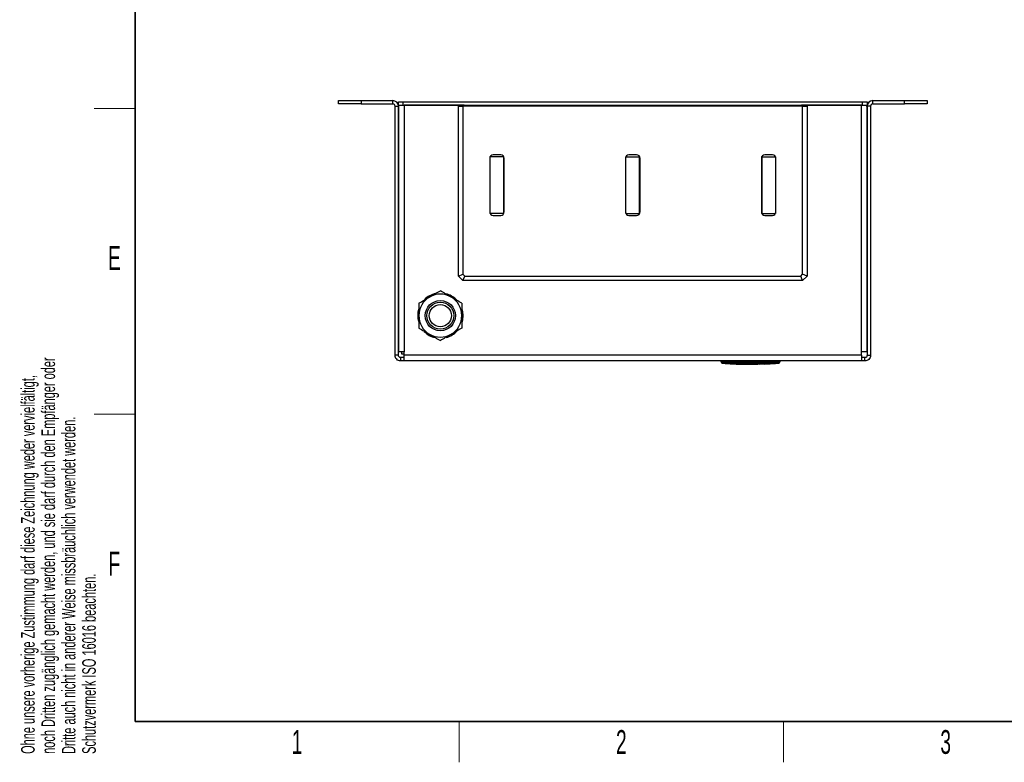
# Model space of a CAD drawing. Header units: millimetres. Extents: x 5 to 418, y 2 to 292.
# Tile 1 of 8: x 9 to 154, y 6 to 115. Entities that reach past the tile are written whole.
import ezdxf

# ---------------------------------------------------------------- set-up
doc = ezdxf.new("R2010")
doc.units = ezdxf.units.MM
doc.layers.add('SLD-0', color=7, linetype='Continuous')
doc.styles.add('SLDTEXTSTYLE0', font='TXT', dxfattribs={"width": 0.605})

msp = doc.modelspace()

# ---------------------------------------------------------------- linework, layer by layer
at = {"color": 7, "linetype": 'Continuous', "lineweight": 25}
for p, q in [((55.9537, 102.9215), (55.9537, 103.4215)), ((55.9537, 103.4215), (59.287, 103.4215)), ((59.287, 103.4215), (59.287, 102.9215)), ((59.287, 103.4215), (63.9537, 103.4215)), ((63.9537, 102.9215), (63.9537, 103.4215)), ((64.787, 102.7548), (64.787, 103.2548)), ((64.787, 103.2548), (65.4537, 103.2548)), ((65.4537, 103.2548), (65.4537, 102.7548)), ((65.4537, 103.2548), (133.1203, 103.2548)), ((133.1203, 102.7548), (133.1203, 103.2548)), ((133.1203, 103.2548), (133.787, 103.2548)), ((133.787, 103.2548), (133.787, 102.7548)), ((134.6203, 102.9215), (134.6203, 103.4215)), ((134.6203, 103.4215), (139.287, 103.4215)), ((139.287, 102.9215), (139.287, 103.4215)), ((139.287, 103.4215), (142.6203, 103.4215)), ((142.6203, 103.4215), (142.6203, 102.9215)), ((59.287, 102.9215), (55.9537, 102.9215)), ((59.287, 102.9215), (63.9537, 102.9215)), ((64.287, 65.9215), (64.287, 102.5881)), ((64.287, 102.5881), (64.787, 102.5881)), ((64.8307, 102.7548), (64.787, 102.7548)), ((64.787, 65.9215), (64.787, 102.5881)), ((64.8037, 102.4215), (64.787, 102.4215)), ((64.8037, 102.7548), (64.8037, 66.4215)), ((64.8307, 102.7548), (65.4267, 102.7548)), ((65.4537, 102.7548), (65.4267, 102.7548)), ((65.4537, 102.7548), (133.1203, 102.7548)), ((65.637, 102.7548), (65.637, 66.4215)), ((74.4537, 102.7548), (65.637, 102.7548)), ((73.6203, 77.5881), (73.6203, 102.5881)), ((73.6203, 102.5881), (74.287, 102.5881)), ((74.287, 102.5881), (74.287, 77.8643)), ((124.287, 102.5881), (74.287, 102.5881)), ((74.4537, 102.5881), (74.4537, 102.7548)), ((124.1203, 102.7548), (124.1203, 102.5881)), ((132.937, 102.7548), (124.1203, 102.7548)), ((124.287, 77.8643), (124.287, 102.5881)), ((124.287, 102.5881), (124.9537, 102.5881)), ((124.9537, 102.5881), (124.9537, 77.5881)), ((132.937, 66.4215), (132.937, 102.7548)), ((133.1473, 102.7548), (133.1203, 102.7548)), ((133.1473, 102.7548), (133.7434, 102.7548)), ((133.787, 102.7548), (133.7434, 102.7548)), ((133.7703, 102.7548), (133.7703, 66.4215)), ((133.7703, 102.4215), (133.787, 102.4215)), ((133.787, 102.5881), (133.787, 65.9215)), ((134.287, 102.5881), (133.787, 102.5881)), ((134.287, 102.5881), (134.287, 65.9215)), ((134.6203, 102.9215), (139.287, 102.9215)), ((142.6203, 102.9215), (139.287, 102.9215)), ((64.8037, 98.5798), (64.787, 98.5798)), ((133.787, 98.5798), (133.7703, 98.5798)), ((64.787, 97.5965), (64.8037, 97.5965)), ((133.7703, 97.5965), (133.787, 97.5965)), ((78.2203, 94.9215), (78.2203, 87.0215)), ((80.287, 95.1381), (78.287, 95.1381)), ((78.287, 86.8048), (78.287, 95.1381)), ((79.8537, 95.4215), (78.7203, 95.4215)), ((80.287, 86.8048), (80.287, 95.1381)), ((80.3043, 95.1381), (80.287, 95.1381)), ((80.3537, 87.0215), (80.3537, 94.9215)), ((98.2203, 94.9215), (98.2203, 87.0215)), ((98.287, 86.8048), (98.287, 95.1381)), ((98.287, 95.1381), (100.287, 95.1381)), ((99.8537, 95.4215), (98.7203, 95.4215)), ((100.287, 86.8048), (100.287, 95.1381)), ((100.3537, 87.0215), (100.3537, 94.9215)), ((118.2203, 94.9215), (118.2203, 87.0215)), ((118.2697, 95.1381), (118.287, 95.1381)), ((118.287, 95.1381), (120.287, 95.1381)), ((118.287, 95.1381), (118.287, 86.8048)), ((119.8537, 95.4215), (118.7203, 95.4215)), ((120.287, 95.1381), (120.287, 86.8048)), ((120.3537, 87.0215), (120.3537, 94.9215)), ((80.287, 86.8048), (78.287, 86.8048)), ((78.7203, 86.5215), (79.8537, 86.5215)), ((80.3043, 86.8048), (80.287, 86.8048)), ((98.287, 86.8048), (100.287, 86.8048)), ((98.7203, 86.5215), (99.8537, 86.5215)), ((118.2697, 86.8048), (118.287, 86.8048)), ((118.287, 86.8048), (120.287, 86.8048)), ((118.7203, 86.5215), (119.8537, 86.5215)), ((64.8037, 85.2465), (64.787, 85.2465)), ((64.787, 84.2631), (64.8037, 84.2631)), ((133.787, 85.2465), (133.7703, 85.2465)), ((133.7703, 84.2631), (133.787, 84.2631)), ((73.6203, 77.5881), (74.287, 77.8643)), ((74.287, 76.9215), (73.6203, 77.5881)), ((74.287, 77.8643), (74.5632, 77.5881)), ((74.287, 76.9215), (74.5632, 77.5881)), ((124.287, 76.9215), (74.287, 76.9215)), ((74.5632, 77.5881), (124.0109, 77.5881)), ((124.0109, 77.5881), (124.287, 77.8643)), ((124.287, 76.9215), (124.0109, 77.5881)), ((124.9537, 77.5881), (124.287, 77.8643)), ((124.9537, 77.5881), (124.287, 76.9215)), ((64.8037, 71.9131), (64.787, 71.9131)), ((133.787, 71.9131), (133.7703, 71.9131)), ((64.787, 70.9298), (64.8037, 70.9298)), ((133.7703, 70.9298), (133.787, 70.9298)), ((64.787, 65.9215), (64.287, 65.9215)), ((65.637, 66.4215), (64.8037, 66.4215)), ((65.1203, 65.0881), (65.1203, 65.5881)), ((65.637, 65.5881), (65.1203, 65.5881)), ((65.287, 66.0881), (65.287, 66.4215)), ((65.637, 66.0881), (65.287, 66.0881)), ((65.637, 65.9215), (65.637, 66.4215)), ((132.937, 65.9215), (65.637, 65.9215)), ((65.637, 65.0881), (65.637, 65.9215)), ((133.7703, 66.4215), (132.937, 66.4215)), ((132.937, 65.9215), (132.937, 66.4215)), ((132.937, 65.9215), (132.937, 65.0881)), ((133.4537, 65.5881), (132.937, 65.5881)), ((133.4537, 65.0881), (133.4537, 65.5881)), ((133.787, 65.9215), (134.287, 65.9215)), ((65.637, 65.0881), (65.1203, 65.0881)), ((132.937, 65.0881), (65.637, 65.0881)), ((112.287, 65.0881), (112.287, 64.9842)), ((112.4558, 64.744), (112.9168, 64.7175)), ((112.6203, 64.9842), (112.6175, 64.7509)), ((112.6203, 65.0881), (112.6203, 64.9842)), ((112.8717, 64.7114), (113.6276, 64.6856)), ((112.9169, 64.7333), (113.65, 64.7105)), ((112.9169, 64.7266), (112.9169, 64.7333)), ((113.65, 64.7039), (112.9169, 64.7266)), ((113.65, 64.7039), (113.65, 64.7105)), ((113.65, 64.6746), (113.65, 64.6937)), ((114.4843, 64.6825), (113.65, 64.6746)), ((113.6759, 64.6816), (114.4843, 64.6892)), ((113.6973, 64.6832), (114.6736, 64.6499)), ((114.4843, 64.6892), (117.6835, 64.6709)), ((114.4843, 64.6825), (114.4843, 64.6892)), ((117.6835, 64.6642), (114.4843, 64.6825)), ((114.4843, 64.6306), (114.673, 64.6349)), ((114.6699, 64.6277), (115.3587, 64.6046)), ((115.3587, 64.6023), (115.3587, 64.659)), ((115.3595, 64.6264), (116.1953, 64.5979)), ((116.1886, 64.6061), (117.6835, 64.6144)), ((116.1886, 64.5881), (116.1886, 64.6061)), ((117.9152, 64.6028), (116.1886, 64.5881)), ((116.1886, 64.5947), (116.9361, 64.6011)), ((117.6835, 64.6642), (117.6835, 64.6709)), ((117.8951, 64.6255), (120.2382, 64.7092)), ((117.9152, 64.6739), (119.6784, 64.7131)), ((119.6784, 64.7064), (117.9152, 64.6672)), ((117.9152, 64.6672), (117.9152, 64.6739)), ((117.9152, 64.629), (117.9152, 64.6028)), ((119.3085, 64.6651), (118.7281, 64.6425)), ((119.3085, 64.6617), (118.7281, 64.6362)), ((118.7281, 64.6295), (119.3085, 64.655)), ((119.3085, 64.6536), (118.7281, 64.6277)), ((118.7281, 64.6425), (118.7281, 64.6295)), ((119.3085, 64.655), (119.3085, 64.6617)), ((119.4944, 64.6678), (119.4944, 64.6745)), ((119.521, 64.6675), (119.521, 64.6742)), ((119.6784, 64.7064), (119.6784, 64.7131)), ((120.2873, 64.7065), (120.0976, 64.6957)), ((120.2648, 64.7181), (120.7849, 64.744)), ((120.2863, 64.7113), (120.2873, 64.712)), ((120.2873, 64.712), (120.2873, 64.7187)), ((120.2873, 64.7065), (120.2873, 64.7132)), ((120.6203, 65.0881), (120.6203, 64.9842)), ((120.6203, 64.9842), (120.6232, 64.7509)), ((120.9537, 65.0881), (120.9537, 64.9842)), ((133.4537, 65.0881), (132.937, 65.0881))]:
    msp.add_line(p, q, dxfattribs=at)
at = {"color": 7, "linetype": 'Continuous', "lineweight": 25, "flags": 128}
for points in [[(64.8037, 102.5873), (64.803, 102.5841), (64.787, 102.4215)], [(133.787, 102.4215), (133.771, 102.5841), (133.7703, 102.5873)], [(74.1309, 72.7631), (74.2268, 72.3856), (74.287, 71.7548)], [(74.287, 71.7548), (74.2268, 71.124), (74.1662, 70.8657)]]:
    msp.add_lwpolyline(points, dxfattribs=at)
at = {"color": 7, "linetype": 'Continuous', "lineweight": 25}
for radius in [2.2311, 2, 1.6422]:
    msp.add_circle((70.9537, 71.7548), radius, dxfattribs=at)
for centre, radius, start, end in [((63.9537, 102.5881), 0.8333, 360, 90), ((134.6203, 102.5881), 0.8333, 90, 180), ((63.9537, 102.5881), 0.3333, 360, 90), ((134.6203, 102.5881), 0.3333, 90, 180), ((78.7203, 94.9215), 0.5, 90, 180), ((79.8537, 94.9215), 0.5, 0, 90), ((98.7203, 94.9215), 0.5, 90, 180), ((99.8537, 94.9215), 0.5, 0, 90), ((118.7203, 94.9215), 0.5, 90, 180), ((119.8537, 94.9215), 0.5, 0, 90), ((78.7203, 87.0215), 0.5, 180, 270), ((79.8537, 87.0215), 0.5, 270, 0), ((98.7203, 87.0215), 0.5, 180, 270), ((99.8537, 87.0215), 0.5, 270, 0), ((118.7203, 87.0215), 0.5, 180, 270), ((119.8537, 87.0215), 0.5, 270, 0), ((70.9537, 71.7548), 3.1667, 120, 180), ((70.9537, 71.7548), 3.3333, 102.000752, 134.777059), ((70.9537, 71.7548), 3.1667, 60, 120), ((70.9537, 71.7548), 3.3333, 44.745501, 75.743842), ((70.9537, 71.7548), 3.1667, 0, 60), ((70.9537, 71.7548), 3.3333, 163.442706, 195.273345), ((70.9537, 71.7548), 3.1667, 180, 240), ((70.9537, 71.7548), 3.1667, 300, 0), ((70.9537, 71.7548), 3.3333, 224.607408, 256.386273), ((70.9537, 71.7548), 3.1667, 240, 300), ((70.9537, 71.7548), 3.3333, 285.213401, 317.801661), ((112.5203, 64.9842), 0.2333, 180.001948, 269.009929), ((112.5203, 64.9737), 0.2333, 179.998299, 266.658505), ((120.7204, 64.9842), 0.2333, 270.990082, 359.998052), ((120.7203, 64.9737), 0.2333, 273.30809, 0.001716)]:
    msp.add_arc(centre, radius, start, end, dxfattribs=at)
for points, knots in [([(69.3703, 74.4972), (69.4079, 74.5189), (69.6921, 74.683), (70.228, 74.9924), (70.7103, 75.2708), (70.9537, 75.4114)], [0, 0, 0, 0, 0.07009183, 0.53078536, 1, 1, 1, 1]), ([(72.537, 74.4972), (72.4995, 74.5189), (72.2153, 74.683), (71.6794, 74.9924), (71.1971, 75.2708), (70.9537, 75.4114)], [0, 0, 0, 0, 0.07009183, 0.53078536, 1, 1, 1, 1]), ([(67.787, 73.5831), (68.0442, 73.7315), (68.5631, 74.0312), (69.0997, 74.3409), (69.3703, 74.4972)], [0, 0, 0, 0, 0.495457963, 1, 1, 1, 1]), ([(74.1203, 73.5831), (73.8632, 73.7315), (73.3442, 74.0312), (72.8077, 74.3409), (72.537, 74.4972)], [0, 0, 0, 0, 0.495457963, 1, 1, 1, 1]), ([(67.787, 73.5831), (67.787, 73.4495), (67.787, 72.854), (67.787, 72.2349), (67.787, 71.7548)], [0, 0, 0, 0, 0.22439216, 1, 1, 1, 1]), ([(74.1203, 73.5831), (74.1203, 73.4495), (74.1203, 72.854), (74.1203, 72.2349), (74.1203, 71.7548)], [0, 0, 0, 0, 0.22439216, 1, 1, 1, 1]), ([(67.787, 71.7548), (67.787, 71.6048), (67.787, 70.9861), (67.787, 70.3833), (67.787, 69.9265)], [0, 0, 0, 0, 0.24238647, 1, 1, 1, 1]), ([(74.1203, 71.7548), (74.1203, 71.6048), (74.1203, 70.9861), (74.1203, 70.3833), (74.1203, 69.9265)], [0, 0, 0, 0, 0.24238647, 1, 1, 1, 1]), ([(67.787, 69.9265), (68.0442, 69.7781), (68.5631, 69.4784), (69.0997, 69.1687), (69.3703, 69.0124)], [0, 0, 0, 0, 0.495457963, 1, 1, 1, 1]), ([(74.1203, 69.9265), (73.8632, 69.7781), (73.3442, 69.4784), (72.8077, 69.1687), (72.537, 69.0124)], [0, 0, 0, 0, 0.495457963, 1, 1, 1, 1]), ([(69.3703, 69.0124), (69.4079, 68.9907), (69.6921, 68.8266), (70.228, 68.5173), (70.7103, 68.2388), (70.9537, 68.0983)], [0, 0, 0, 0, 0.07009183, 0.53078536, 1, 1, 1, 1]), ([(72.537, 69.0124), (72.4995, 68.9907), (72.2153, 68.8266), (71.6794, 68.5173), (71.1971, 68.2388), (70.9537, 68.0983)], [0, 0, 0, 0, 0.07009183, 0.53078536, 1, 1, 1, 1]), ([(133.787, 65.9215), (133.7774, 65.8619), (133.7565, 65.7319), (133.611, 65.6068), (133.4972, 65.5933), (133.4537, 65.5881)], [0, 0, 0, 0, 0.34338691, 0.7489248, 1, 1, 1, 1]), ([(134.287, 65.9215), (134.274, 65.8102), (134.248, 65.5876), (134.048, 65.3087), (133.7706, 65.1225), (133.5565, 65.0993), (133.4537, 65.0881)], [0, 0, 0, 0, 0.25469201, 0.50958384, 0.76447681, 1, 1, 1, 1]), ([(112.287, 64.9842), (112.2907, 64.9843), (112.2981, 64.9845), (112.3555, 64.9846), (112.4401, 64.9846), (112.5338, 64.9844), (112.5958, 64.9842), (112.6203, 64.9842)], [0, 0, 0, 0, 0.21467278, 0.42935247, 0.64402667, 0.85869575, 1, 1, 1, 1]), ([(112.287, 64.975), (112.287, 64.9747), (112.287, 64.9738), (112.287, 64.98), (112.287, 64.9842)], [0, 0, 0, 0, 0.31878402, 1, 1, 1, 1]), ([(112.5163, 64.7509), (112.512, 64.7468), (112.5057, 64.7409), (112.5067, 64.7418), (112.507, 64.742)], [0, 0, 0, 0, 0.68102564, 1, 1, 1, 1]), ([(112.6175, 64.7509), (112.6101, 64.751), (112.5914, 64.7512), (112.5632, 64.7513), (112.5376, 64.7513), (112.52, 64.7512), (112.5175, 64.751), (112.5163, 64.7509)], [0, 0, 0, 0, 0.14056698, 0.35532785, 0.57084385, 0.7860438, 1, 1, 1, 1]), ([(120.6232, 64.7509), (119.2888, 64.739), (116.6202, 64.7153), (113.9517, 64.739), (112.6175, 64.7509)], [0, 0, 0, 0, 0.50003904, 1, 1, 1, 1]), ([(112.6203, 64.9842), (113.9536, 64.9713), (116.6202, 64.9456), (119.2869, 64.9713), (120.6203, 64.9842)], [0, 0, 0, 0, 0.49996096, 1, 1, 1, 1]), ([(119.3085, 64.655), (119.3294, 64.656), (119.3713, 64.6581), (119.427, 64.6614), (119.4693, 64.6644), (119.4935, 64.6668), (119.4967, 64.6685), (119.4787, 64.6693), (119.4415, 64.6692), (119.3894, 64.6681), (119.3422, 64.6665), (119.3149, 64.6654), (119.3085, 64.6651)], [0, 0, 0, 0, 0.10757797, 0.21515507, 0.32274136, 0.43026461, 0.53768061, 0.64498658, 0.75221303, 0.85941075, 0.96664052, 1, 1, 1, 1]), ([(119.4944, 64.6687), (119.5027, 64.6686), (119.5214, 64.6685), (119.5232, 64.6672), (119.5034, 64.6649), (119.4609, 64.6619), (119.4015, 64.6584), (119.3473, 64.6555), (119.316, 64.6539), (119.3085, 64.6536)], [0, 0, 0, 0, 0.12864989, 0.29232313, 0.45606677, 0.61994562, 0.78398951, 0.94817375, 1, 1, 1, 1]), ([(119.6784, 64.7131), (119.7469, 64.7148), (119.8837, 64.7182), (120.0661, 64.7202), (120.2039, 64.7211), (120.2769, 64.7208), (120.2844, 64.7193), (120.2873, 64.7187)], [0, 0, 0, 0, 0.21462852, 0.42925656, 0.64389477, 0.8585349, 1, 1, 1, 1]), ([(120.2873, 64.712), (120.2806, 64.7128), (120.2672, 64.7145), (120.1623, 64.7143), (120.0078, 64.713), (119.8366, 64.7106), (119.7234, 64.7076), (119.6784, 64.7064)], [0, 0, 0, 0, 0.21458998, 0.42917873, 0.64379751, 0.85844062, 1, 1, 1, 1]), ([(120.4046, 64.7164), (120.405, 64.7157), (120.4058, 64.7142), (120.3307, 64.7093), (120.2873, 64.7065)], [0, 0, 0, 0, 0.42258421, 1, 1, 1, 1]), ([(120.6203, 64.9842), (120.6578, 64.9843), (120.7328, 64.9845), (120.8326, 64.9846), (120.908, 64.9846), (120.948, 64.9845), (120.9521, 64.9843), (120.9537, 64.9842)], [0, 0, 0, 0, 0.21467237, 0.42935203, 0.64402618, 0.85869555, 1, 1, 1, 1]), ([(120.7244, 64.7509), (120.7238, 64.751), (120.7224, 64.7512), (120.71, 64.7513), (120.6872, 64.7513), (120.6571, 64.7512), (120.6345, 64.751), (120.6232, 64.7509)], [0, 0, 0, 0, 0.140656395, 0.355502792, 0.571031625, 0.786170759, 1, 1, 1, 1]), ([(120.7337, 64.742), (120.734, 64.7418), (120.7346, 64.7412), (120.7284, 64.7471), (120.7244, 64.7509)], [0, 0, 0, 0, 0.36210443, 1, 1, 1, 1]), ([(120.9537, 64.9842), (120.9537, 64.9802), (120.9537, 64.9741), (120.9537, 64.9747), (120.9537, 64.975)], [0, 0, 0, 0, 0.63779561, 1, 1, 1, 1])]:
    msp.add_open_spline(points, degree=3, knots=knots, dxfattribs=at)
for points in [[(65.1203, 65.0881), (65.0111, 65.1007), (64.7928, 65.1257), (64.5173, 65.3184), (64.3246, 65.5939), (64.2995, 65.8123), (64.287, 65.9215)], [(65.1203, 65.5881), (65.0767, 65.5932), (64.9893, 65.6032), (64.8791, 65.6803), (64.802, 65.7904), (64.792, 65.8778), (64.787, 65.9215)]]:
    msp.add_open_spline(points, degree=3, dxfattribs=at)
at = {"layer": 'SLD-0', "lineweight": 35}
for p, q in [((26, 282.5), (26, 12)), ((26, 12), (408, 12))]:
    msp.add_line(p, q, dxfattribs=at)
at = {"layer": 'SLD-0', "lineweight": 18}
for p, q in [((20, 102.25), (26, 102.25)), ((20, 57.25), (26, 57.25)), ((73.75, 6), (73.75, 12)), ((121.5, 6), (121.5, 12))]:
    msp.add_line(p, q, dxfattribs=at)

# ---------------------------------------------------------------- texts
at = {"layer": 'SLD-0', "char_height": 2, "attachment_point": 1, "rotation": 90, "style": 'SLDTEXTSTYLE0'}
for s, insert in [('noch Dritten zugänglich gemacht werden, und sie darf durch den Empfänger oder', (12.2299, 7.2381)), ('Ohne unsere vorherige Zustimmung darf diese Zeichnung weder vervielfältigt,', (9.2299, 7.2381)), ('Dritte auch nicht in anderer Weise missbräuchlich verwendet werden.', (15.2299, 7.2381)), ('Schutzvermerk ISO 16016 beachten.', (18.2299, 7.2381))]:
    msp.add_mtext(s, dxfattribs=dict(at, insert=insert))
at = {"layer": 'SLD-0', "char_height": 3.5, "attachment_point": 2, "style": 'SLDTEXTSTYLE0'}
for s, insert in [('E', (22.9816, 82.0011)), ('F', (22.9536, 37.0011)), ('1', (49.8527, 10.743)), ('2', (97.6027, 10.743)), ('3', (145.3527, 10.743))]:
    msp.add_mtext(s, dxfattribs=dict(at, insert=insert))

doc.saveas('drawing.dxf')
